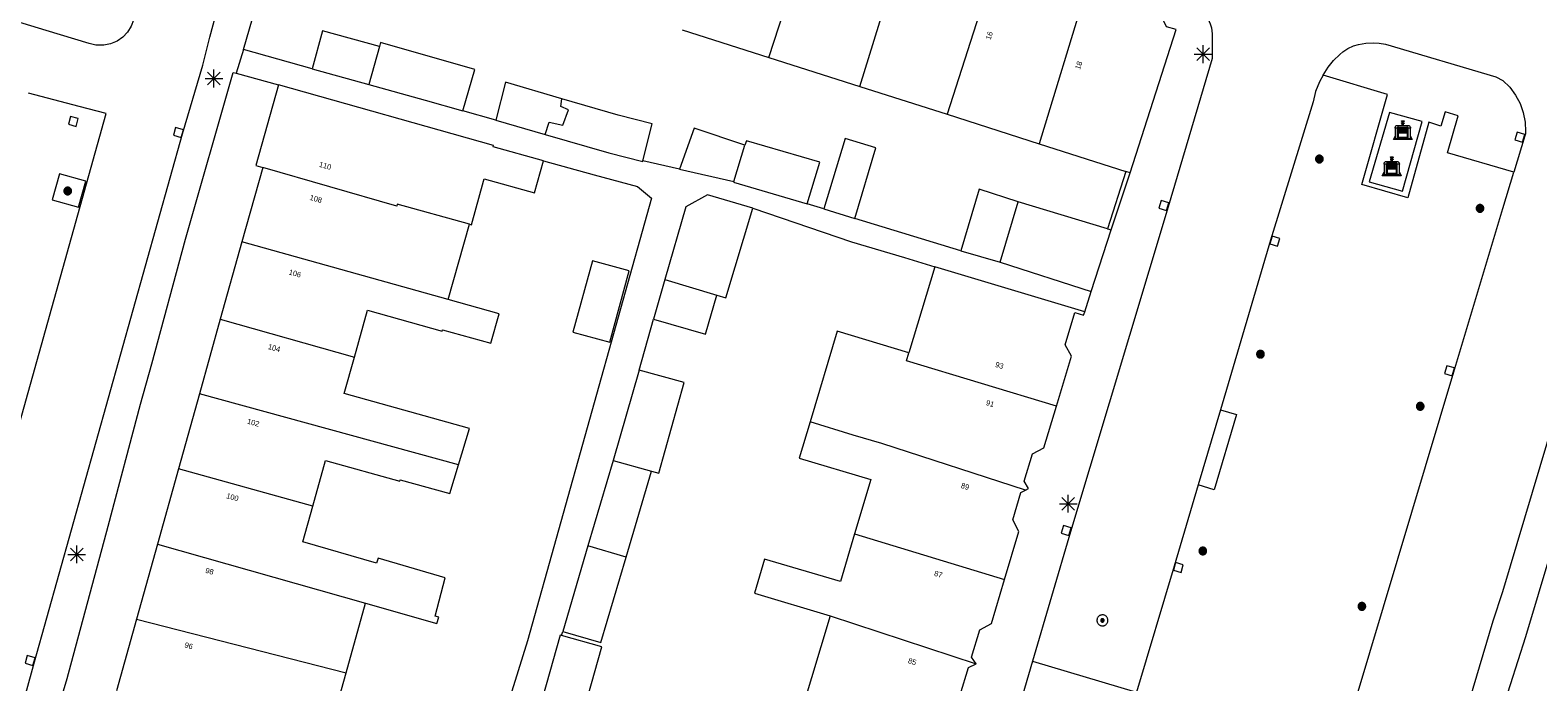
# Model space of a CAD drawing. Header units: metres. Extents: x 135779 to 137489, y 452643 to 455118.
# Tile 17 of 256: x 136417 to 136502, y 452770 to 452807. Entities that reach past the tile are written whole.
import ezdxf
from ezdxf.enums import TextEntityAlignment as Align

# ---------------------------------------------------------------- set-up
doc = ezdxf.new("R2010")
doc.units = ezdxf.units.M
for name, color, linetype, lineweight in [('KTop_BAK_Afval apart plaats', 96, 'Continuous', 13), ('KTop_NAR_Huisnummer (t)', 7, 'Continuous', 13), ('KTop_NAR_Huisnummer tijdelijk (t)', 7, 'Continuous', 13), ('KTop_OBW_Overig Plus', 1, 'Continuous', 13), ('KTop_OTD_Open verharding_gebakken klinkers', 15, 'Continuous', 13), ('KTop_PAL_Lichtmast', 40, 'Continuous', 13), ('KTop_PND_Grondvlaksituatie van BAG-pand [tachy]', 1, 'Continuous', 13), ('KTop_PND_Pandscheiding', 40, 'Continuous', 13), ('KTop_PUT_Inspectie- of rioolput', 15, 'Continuous', 13), ('KTop_PUT_Kolk', 15, 'Continuous', 13), ('KTop_SHD_Muur', 15, 'Continuous', 13), ('KTop_VGO_Boom', 92, 'Continuous', 13), ('KTop_WGD_Parkeervlak', 251, 'Continuous', 13), ('KTop_WGD_Rijbaan_Lokale weg', 251, 'Continuous', 13), ('KTop_WGD_Rijbaan_Lokale weg_verkeersdrempel', 40, 'Continuous', 13), ('KTop_WGD_Voetpad', 251, 'Continuous', 13)]:
    doc.layers.add(name, color=color, linetype=linetype, lineweight=lineweight)
doc.styles.add('Style-ROVU', font='ROVU.shx')
doc.styles.add('Style-ROVUCURSIEF', font='ROVUCURSIEF.shx')

# ---------------------------------------------------------------- blocks, each defined once
blk = doc.blocks.new('BAK_Afval_apart_plaats')
at = {"layer": 'KTop_BAK_Afval apart plaats'}
for p, q in [((-0.43, 0.141), (-0.425, 0.168)), ((-0.43, 0.118), (-0.43, 0.141)), ((-0.29, 0.118), (-0.43, 0.118)), ((-0.43, 0.118), (-0.43, -0.457)), ((-0.29, 0.118), (-0.43, 0.118)), ((-0.425, 0.168), (-0.416, 0.193)), ((-0.416, 0.193), (-0.403, 0.215)), ((-0.403, 0.215), (-0.384, 0.24)), ((-0.384, 0.24), (-0.364, 0.258)), ((-0.364, 0.258), (-0.342, 0.272)), ((-0.342, 0.272), (0, 0.272)), ((-0.282, 0.167), (-0.29, 0.146)), ((-0.282, 0.167), (-0.29, 0.146)), ((-0.29, 0.146), (-0.29, 0.118)), ((-0.29, 0.146), (-0.29, 0.118)), ((-0.29, -0.429), (-0.29, 0.118)), ((-0.29, 0.118), (-0.29, -0.429)), ((-0.273, 0.186), (-0.282, 0.167)), ((-0.273, 0.186), (-0.282, 0.167)), ((-0.248, 0.217), (-0.273, 0.186)), ((-0.248, 0.217), (-0.273, 0.186)), ((0.248, 0.217), (-0.248, 0.217)), ((0.248, 0.217), (-0.248, 0.217)), ((-0.242, 0.081), (-0.242, 0.153)), ((-0.242, 0.153), (0.242, 0.153)), ((0.242, 0.081), (-0.242, 0.081)), ((-0.242, 0.034), (-0.242, 0.081)), ((-0.242, 0.081), (0.242, 0.081)), ((-0.242, -0.059), (-0.242, 0.034)), ((-0.242, 0.034), (0.242, 0.034)), ((0.242, 0.034), (-0.242, 0.034)), ((-0.073, 0.513), (-0.072, 0.515)), ((-0.073, 0.513), (-0.073, 0.49)), ((-0.072, 0.511), (-0.073, 0.513)), ((-0.072, 0.511), (-0.073, 0.513)), ((-0.073, 0.49), (-0.072, 0.488)), ((-0.073, 0.399), (-0.073, 0.376)), ((-0.072, 0.397), (-0.073, 0.399)), ((-0.073, 0.376), (-0.072, 0.374)), ((-0.072, 0.515), (-0.071, 0.516)), ((-0.07, 0.51), (-0.072, 0.511)), ((-0.07, 0.51), (-0.072, 0.511)), ((-0.072, 0.488), (-0.07, 0.486)), ((-0.07, 0.396), (-0.072, 0.397)), ((-0.072, 0.374), (-0.07, 0.373)), ((-0.071, 0.516), (-0.07, 0.517)), ((-0.07, 0.517), (-0.067, 0.519)), ((-0.069, 0.509), (-0.07, 0.51)), ((-0.069, 0.509), (-0.07, 0.51)), ((-0.07, 0.486), (-0.069, 0.485)), ((-0.069, 0.395), (-0.07, 0.396)), ((-0.07, 0.373), (-0.069, 0.371)), ((-0.066, 0.507), (-0.069, 0.509)), ((-0.066, 0.507), (-0.069, 0.509)), ((-0.069, 0.485), (-0.066, 0.484)), ((-0.066, 0.394), (-0.069, 0.395)), ((-0.069, 0.371), (-0.066, 0.37)), ((-0.067, 0.519), (-0.065, 0.52)), ((-0.063, 0.506), (-0.066, 0.507)), ((-0.063, 0.506), (-0.066, 0.507)), ((-0.066, 0.484), (-0.063, 0.483)), ((-0.063, 0.392), (-0.066, 0.394)), ((-0.066, 0.37), (-0.063, 0.369)), ((-0.065, 0.52), (-0.061, 0.521)), ((-0.059, 0.505), (-0.063, 0.506)), ((-0.059, 0.505), (-0.063, 0.506)), ((-0.063, 0.483), (-0.059, 0.482)), ((-0.059, 0.391), (-0.063, 0.392)), ((-0.063, 0.369), (-0.059, 0.368)), ((-0.061, 0.521), (-0.055, 0.523)), ((-0.054, 0.504), (-0.059, 0.505)), ((-0.054, 0.504), (-0.059, 0.505)), ((-0.059, 0.482), (-0.054, 0.481)), ((-0.054, 0.39), (-0.059, 0.391)), ((-0.059, 0.368), (-0.054, 0.367)), ((-0.055, 0.523), (-0.049, 0.524)), ((-0.048, 0.503), (-0.054, 0.504)), ((-0.048, 0.503), (-0.054, 0.504)), ((-0.054, 0.481), (-0.048, 0.48)), ((-0.048, 0.389), (-0.054, 0.39)), ((-0.054, 0.367), (-0.048, 0.366)), ((-0.049, 0.524), (-0.043, 0.525)), ((-0.043, 0.502), (-0.048, 0.503)), ((-0.043, 0.502), (-0.048, 0.503)), ((-0.048, 0.48), (-0.043, 0.479)), ((-0.043, 0.388), (-0.048, 0.389)), ((-0.048, 0.366), (-0.043, 0.365)), ((-0.043, 0.525), (-0.035, 0.526)), ((-0.036, 0.501), (-0.043, 0.502)), ((-0.036, 0.501), (-0.043, 0.502)), ((-0.043, 0.479), (-0.036, 0.478)), ((-0.036, 0.388), (-0.043, 0.388)), ((-0.043, 0.365), (-0.036, 0.364)), ((-0.03, 0.501), (-0.036, 0.501)), ((-0.03, 0.501), (-0.036, 0.501)), ((-0.036, 0.478), (-0.03, 0.478)), ((-0.03, 0.387), (-0.036, 0.388)), ((-0.036, 0.364), (-0.03, 0.364)), ((-0.035, 0.526), (-0.029, 0.527)), ((-0.021, 0.5), (-0.03, 0.501)), ((-0.021, 0.5), (-0.03, 0.501)), ((-0.03, 0.478), (-0.028, 0.478)), ((-0.021, 0.387), (-0.03, 0.387)), ((-0.03, 0.364), (-0.028, 0.364)), ((-0.029, 0.527), (-0.023, 0.527)), ((-0.028, 0.478), (-0.021, 0.477)), ((-0.028, 0.468), (-0.028, 0.478)), ((-0.028, 0.478), (-0.021, 0.477)), ((-0.028, 0.4), (-0.028, 0.468)), ((-0.028, 0.468), (-0.021, 0.468)), ((-0.021, 0.468), (-0.028, 0.468)), ((-0.021, 0.4), (-0.028, 0.4)), ((-0.028, 0.364), (-0.021, 0.363)), ((-0.028, 0.355), (-0.028, 0.364)), ((-0.028, 0.364), (-0.021, 0.363)), ((-0.028, 0.272), (-0.028, 0.355)), ((-0.028, 0.355), (-0.021, 0.354)), ((-0.021, 0.354), (-0.028, 0.355)), ((0.028, 0.272), (-0.028, 0.272)), ((-0.023, 0.527), (-0.013, 0.528)), ((-0.014, 0.5), (-0.021, 0.5)), ((-0.014, 0.5), (-0.021, 0.5)), ((-0.021, 0.477), (-0.014, 0.477)), ((-0.021, 0.477), (-0.014, 0.477)), ((-0.021, 0.468), (-0.014, 0.468)), ((-0.014, 0.468), (-0.021, 0.468)), ((-0.014, 0.399), (-0.021, 0.4)), ((-0.014, 0.386), (-0.021, 0.387)), ((-0.021, 0.363), (-0.014, 0.363)), ((-0.021, 0.363), (-0.014, 0.363)), ((-0.021, 0.354), (-0.014, 0.354)), ((-0.014, 0.354), (-0.021, 0.354)), ((0, 0.5), (-0.014, 0.5)), ((0, 0.5), (-0.014, 0.5)), ((-0.014, 0.477), (0, 0.477)), ((-0.014, 0.477), (0, 0.477)), ((-0.014, 0.468), (0, 0.468)), ((0, 0.468), (-0.014, 0.468)), ((0, 0.399), (-0.014, 0.399)), ((0, 0.386), (-0.014, 0.386)), ((-0.014, 0.363), (0, 0.363)), ((-0.014, 0.363), (0, 0.363)), ((-0.014, 0.354), (0, 0.354)), ((0, 0.354), (-0.014, 0.354)), ((-0.013, 0.528), (-0.005, 0.528)), ((-0.005, 0.528), (0, 0.528)), ((0, 0.528), (0.005, 0.528)), ((0, 0.5), (0, 0.477)), ((0, 0.477), (0, 0.5)), ((0, 0.477), (0, 0.5)), ((0, 0.5), (0.014, 0.5)), ((0.014, 0.5), (0, 0.5)), ((0.014, 0.477), (0, 0.477)), ((0, 0.477), (0.014, 0.477)), ((0.014, 0.468), (0, 0.468)), ((0, 0.468), (0, 0.399)), ((0, 0.468), (0, 0.399)), ((0.014, 0.468), (0, 0.468)), ((0, 0.399), (0.014, 0.399)), ((0, 0.363), (0, 0.386)), ((0, 0.363), (0, 0.386)), ((0, 0.386), (0.014, 0.386)), ((0.014, 0.363), (0, 0.363)), ((0, 0.363), (0.014, 0.363)), ((0, 0.354), (0.014, 0.354)), ((0, 0.272), (0, 0.354)), ((0, 0.354), (0, 0.272)), ((0.014, 0.354), (0, 0.354)), ((0, 0.272), (0.342, 0.272)), ((0.028, 0.272), (0, 0.272)), ((0, 0.272), (0.028, 0.272)), ((0.005, 0.528), (0.013, 0.528)), ((0.013, 0.528), (0.023, 0.527)), ((0.014, 0.5), (0.021, 0.5)), ((0.021, 0.5), (0.014, 0.5)), ((0.021, 0.477), (0.014, 0.477)), ((0.014, 0.477), (0.021, 0.477)), ((0.021, 0.468), (0.014, 0.468)), ((0.021, 0.468), (0.014, 0.468)), ((0.014, 0.399), (0.021, 0.4)), ((0.014, 0.386), (0.021, 0.387)), ((0.021, 0.363), (0.014, 0.363)), ((0.014, 0.363), (0.021, 0.363)), ((0.014, 0.354), (0.021, 0.354)), ((0.021, 0.354), (0.014, 0.354)), ((0.021, 0.5), (0.03, 0.501)), ((0.03, 0.501), (0.021, 0.5)), ((0.028, 0.478), (0.021, 0.477)), ((0.021, 0.477), (0.028, 0.478)), ((0.021, 0.468), (0.028, 0.468)), ((0.028, 0.468), (0.021, 0.468)), ((0.028, 0.468), (0.021, 0.468)), ((0.021, 0.4), (0.028, 0.4)), ((0.021, 0.387), (0.03, 0.387)), ((0.028, 0.364), (0.021, 0.363)), ((0.021, 0.363), (0.028, 0.364)), ((0.021, 0.354), (0.028, 0.355)), ((0.028, 0.355), (0.021, 0.354)), ((0.023, 0.527), (0.029, 0.527)), ((0.03, 0.478), (0.028, 0.478)), ((0.028, 0.478), (0.028, 0.468)), ((0.028, 0.4), (0.028, 0.468)), ((0.03, 0.364), (0.028, 0.364)), ((0.028, 0.364), (0.028, 0.355)), ((0.028, 0.355), (0.028, 0.272)), ((0.029, 0.527), (0.035, 0.526)), ((0.03, 0.501), (0.036, 0.501)), ((0.036, 0.501), (0.03, 0.501)), ((0.036, 0.478), (0.03, 0.478)), ((0.03, 0.387), (0.036, 0.388)), ((0.036, 0.364), (0.03, 0.364)), ((0.035, 0.526), (0.043, 0.525)), ((0.036, 0.501), (0.043, 0.502)), ((0.043, 0.502), (0.036, 0.501)), ((0.043, 0.479), (0.036, 0.478)), ((0.036, 0.388), (0.043, 0.388)), ((0.043, 0.365), (0.036, 0.364)), ((0.043, 0.525), (0.049, 0.524)), ((0.043, 0.502), (0.048, 0.503)), ((0.048, 0.503), (0.043, 0.502)), ((0.048, 0.48), (0.043, 0.479)), ((0.043, 0.388), (0.048, 0.389)), ((0.048, 0.366), (0.043, 0.365)), ((0.048, 0.503), (0.054, 0.504)), ((0.054, 0.504), (0.048, 0.503)), ((0.054, 0.481), (0.048, 0.48)), ((0.048, 0.389), (0.054, 0.39)), ((0.054, 0.367), (0.048, 0.366)), ((0.049, 0.524), (0.055, 0.523)), ((0.054, 0.504), (0.059, 0.505)), ((0.059, 0.505), (0.054, 0.504)), ((0.059, 0.482), (0.054, 0.481)), ((0.054, 0.39), (0.059, 0.391)), ((0.059, 0.368), (0.054, 0.367)), ((0.055, 0.523), (0.061, 0.521)), ((0.059, 0.505), (0.063, 0.506)), ((0.063, 0.506), (0.059, 0.505)), ((0.063, 0.483), (0.059, 0.482)), ((0.059, 0.391), (0.063, 0.392)), ((0.063, 0.369), (0.059, 0.368)), ((0.061, 0.521), (0.065, 0.52)), ((0.063, 0.506), (0.066, 0.507)), ((0.066, 0.507), (0.063, 0.506)), ((0.066, 0.484), (0.063, 0.483)), ((0.063, 0.392), (0.066, 0.394)), ((0.066, 0.37), (0.063, 0.369)), ((0.065, 0.52), (0.067, 0.519)), ((0.066, 0.507), (0.069, 0.509)), ((0.069, 0.509), (0.066, 0.507)), ((0.069, 0.485), (0.066, 0.484)), ((0.066, 0.394), (0.069, 0.395)), ((0.069, 0.371), (0.066, 0.37)), ((0.067, 0.519), (0.07, 0.517)), ((0.069, 0.509), (0.07, 0.51)), ((0.07, 0.51), (0.069, 0.509)), ((0.07, 0.486), (0.069, 0.485)), ((0.069, 0.395), (0.07, 0.396)), ((0.07, 0.373), (0.069, 0.371)), ((0.07, 0.517), (0.071, 0.516)), ((0.07, 0.51), (0.072, 0.511)), ((0.072, 0.511), (0.07, 0.51)), ((0.072, 0.488), (0.07, 0.486)), ((0.07, 0.396), (0.072, 0.397)), ((0.072, 0.374), (0.07, 0.373)), ((0.071, 0.516), (0.072, 0.515)), ((0.072, 0.515), (0.073, 0.513)), ((0.072, 0.511), (0.073, 0.513)), ((0.073, 0.513), (0.072, 0.511)), ((0.073, 0.49), (0.072, 0.488)), ((0.072, 0.397), (0.073, 0.399)), ((0.073, 0.376), (0.072, 0.374)), ((0.073, 0.513), (0.073, 0.49)), ((0.073, 0.399), (0.073, 0.376)), ((0.242, 0.153), (0.242, 0.081)), ((0.242, 0.081), (0.242, 0.034)), ((0.242, 0.034), (0.242, -0.059)), ((0.273, 0.186), (0.248, 0.217)), ((0.273, 0.186), (0.248, 0.217)), ((0.282, 0.167), (0.273, 0.186)), ((0.282, 0.167), (0.273, 0.186)), ((0.29, 0.146), (0.282, 0.167)), ((0.29, 0.146), (0.282, 0.167)), ((0.29, 0.118), (0.29, 0.146)), ((0.29, 0.118), (0.29, 0.146)), ((0.43, 0.118), (0.29, 0.118)), ((0.29, 0.118), (0.29, -0.429)), ((0.43, 0.118), (0.29, 0.118)), ((0.29, -0.429), (0.29, 0.118)), ((0.342, 0.272), (0.364, 0.258)), ((0.364, 0.258), (0.384, 0.24)), ((0.384, 0.24), (0.403, 0.215)), ((0.403, 0.215), (0.416, 0.193)), ((0.416, 0.193), (0.425, 0.168)), ((0.425, 0.168), (0.43, 0.141)), ((0.43, 0.141), (0.43, 0.118)), ((0.43, -0.457), (0.43, 0.118)), ((-0.528, -0.528), (-0.43, -0.332)), ((0.528, -0.528), (-0.528, -0.528)), ((-0.43, -0.332), (-0.43, -0.457)), ((-0.43, -0.457), (0.43, -0.457)), ((-0.43, -0.457), (0.43, -0.457)), ((0.29, -0.429), (-0.29, -0.429)), ((-0.29, -0.429), (0.29, -0.429)), ((0.242, -0.059), (-0.242, -0.059)), ((-0.242, -0.059), (-0.242, -0.092)), ((0.242, -0.059), (-0.242, -0.059)), ((-0.242, -0.092), (0.242, -0.092)), ((-0.242, -0.11), (-0.242, -0.092)), ((-0.242, -0.092), (0.242, -0.092)), ((0.242, -0.11), (-0.242, -0.11)), ((0.242, -0.11), (-0.242, -0.11)), ((-0.242, -0.147), (0.242, -0.147)), ((-0.242, -0.41), (-0.242, -0.147)), ((0.242, -0.41), (-0.242, -0.41)), ((0.242, -0.11), (0.242, -0.059)), ((0.242, -0.092), (0.242, -0.11)), ((0.242, -0.092), (0.242, -0.11)), ((0.242, -0.147), (0.242, -0.41)), ((0.43, -0.457), (0.43, -0.332)), ((0.43, -0.332), (0.528, -0.528))]:
    blk.add_line(p, q, dxfattribs=at)
at = {"layer": 'KTop_BAK_Afval apart plaats', "flags": 128}
blk.add_lwpolyline([(0.029, 0.413), (0.035, 0.412), (0.043, 0.411), (0.049, 0.41), (0.055, 0.409), (0.061, 0.407), (0.065, 0.406), (0.067, 0.405), (0.07, 0.403), (0.071, 0.402), (0.072, 0.401), (0.073, 0.399), (0.072, 0.397), (0.07, 0.396), (0.069, 0.395), (0.066, 0.394), (0.063, 0.392), (0.059, 0.391), (0.054, 0.39), (0.048, 0.389), (0.043, 0.388), (0.036, 0.388), (0.03, 0.387), (0.021, 0.387), (0.014, 0.386), (0, 0.386), (-0.014, 0.386), (-0.021, 0.387), (-0.03, 0.387), (-0.036, 0.388), (-0.043, 0.388), (-0.048, 0.389), (-0.054, 0.39), (-0.059, 0.391), (-0.063, 0.392), (-0.066, 0.394), (-0.069, 0.395), (-0.07, 0.396), (-0.072, 0.397), (-0.073, 0.399), (-0.072, 0.401), (-0.071, 0.402), (-0.07, 0.403), (-0.067, 0.405), (-0.065, 0.406), (-0.061, 0.407), (-0.055, 0.409), (-0.049, 0.41), (-0.043, 0.411), (-0.035, 0.412), (-0.029, 0.413), (-0.028, 0.413), (-0.028, 0.4), (-0.021, 0.4), (-0.014, 0.399), (0, 0.399), (0.014, 0.399), (0.021, 0.4), (0.028, 0.4), (0.028, 0.413), (0.029, 0.413), (0.028, 0.413)], dxfattribs=at)
at = {"layer": 'KTop_BAK_Afval apart plaats'}
for p in [(0, 0), (-0.43, -0.457)]:
    blk.add_point(p, dxfattribs=at)
blk = doc.blocks.new('PAL_Lichtmast')
at = {"layer": 'KTop_PAL_Lichtmast'}
for p, q in [((-0.354, -0.354), (0.354, 0.354)), ((0.354, -0.354), (-0.354, 0.354)), ((0, -0.5), (0, 0.5)), ((-0.5, 0), (0.5, 0))]:
    blk.add_line(p, q, dxfattribs=at)
blk = doc.blocks.new('PUT_Inspectie-_of_rioolput')
at = {"layer": 'KTop_PUT_Inspectie- of rioolput', "flags": 128}
for points in [[(0.31, 0), (0.308, 0.032), (0.303, 0.064), (0.294, 0.095), (0.283, 0.126), (0.268, 0.155), (0.25, 0.182), (0.23, 0.207), (0.207, 0.23), (0.182, 0.25), (0.154, 0.268), (0.126, 0.283), (0.095, 0.294), (0.064, 0.303), (0.032, 0.308), (0, 0.309), (-0.032, 0.308), (-0.064, 0.303), (-0.096, 0.294), (-0.126, 0.283), (-0.155, 0.268), (-0.182, 0.25), (-0.207, 0.23), (-0.23, 0.207), (-0.25, 0.182), (-0.268, 0.154), (-0.283, 0.126), (-0.294, 0.095), (-0.303, 0.064), (-0.308, 0.032), (-0.309, 0), (-0.308, -0.032), (-0.303, -0.064), (-0.294, -0.096), (-0.283, -0.126), (-0.268, -0.155), (-0.25, -0.182), (-0.23, -0.207), (-0.207, -0.23), (-0.182, -0.25), (-0.155, -0.268), (-0.126, -0.283), (-0.096, -0.294), (-0.064, -0.303), (-0.032, -0.308), (0, -0.309), (0.032, -0.308), (0.064, -0.303), (0.095, -0.294), (0.126, -0.283), (0.155, -0.268), (0.182, -0.25), (0.207, -0.23), (0.23, -0.207), (0.25, -0.182), (0.268, -0.155), (0.283, -0.126), (0.294, -0.096), (0.303, -0.064), (0.308, -0.032), (0.31, 0)], [(0.095, 0), (0.094, 0.009), (0.092, 0.019), (0.09, 0.029), (0.086, 0.038), (0.082, 0.047), (0.076, 0.055), (0.07, 0.063), (0.063, 0.07), (0.055, 0.076), (0.047, 0.082), (0.038, 0.086), (0.029, 0.09), (0.019, 0.092), (0.009, 0.094), (0, 0.094), (-0.01, 0.094), (-0.02, 0.092), (-0.029, 0.09), (-0.039, 0.086), (-0.048, 0.082), (-0.056, 0.076), (-0.064, 0.07), (-0.071, 0.063), (-0.077, 0.055), (-0.082, 0.047), (-0.087, 0.038), (-0.09, 0.029), (-0.093, 0.019), (-0.094, 0.009), (-0.095, 0), (-0.094, -0.01), (-0.093, -0.02), (-0.09, -0.029), (-0.087, -0.039), (-0.082, -0.048), (-0.077, -0.056), (-0.071, -0.064), (-0.064, -0.071), (-0.056, -0.077), (-0.047, -0.082), (-0.039, -0.087), (-0.029, -0.09), (-0.02, -0.093), (-0.01, -0.094), (0, -0.095), (0.009, -0.094), (0.019, -0.093), (0.029, -0.09), (0.038, -0.087), (0.047, -0.082), (0.055, -0.077), (0.063, -0.071), (0.07, -0.064), (0.076, -0.056), (0.082, -0.047), (0.086, -0.039), (0.09, -0.029), (0.092, -0.02), (0.094, -0.01), (0.095, 0)], [(0.035, 0), (0.034, 0.003), (0.034, 0.007), (0.033, 0.01), (0.031, 0.014), (0.03, 0.017), (0.028, 0.02), (0.026, 0.023), (0.023, 0.026), (0.02, 0.028), (0.017, 0.03), (0.014, 0.031), (0.01, 0.033), (0.007, 0.034), (0.003, 0.034), (0, 0.034), (-0.004, 0.034), (-0.007, 0.034), (-0.011, 0.033), (-0.014, 0.031), (-0.018, 0.03), (-0.021, 0.028), (-0.023, 0.026), (-0.026, 0.023), (-0.028, 0.02), (-0.03, 0.017), (-0.032, 0.014), (-0.033, 0.01), (-0.034, 0.007), (-0.035, 0.003), (-0.035, 0), (-0.035, -0.004), (-0.034, -0.007), (-0.033, -0.011), (-0.032, -0.014), (-0.03, -0.018), (-0.028, -0.021), (-0.026, -0.023), (-0.023, -0.026), (-0.021, -0.028), (-0.017, -0.03), (-0.014, -0.032), (-0.011, -0.033), (-0.007, -0.034), (-0.004, -0.035), (0, -0.035), (0.003, -0.035), (0.007, -0.034), (0.01, -0.033), (0.014, -0.032), (0.017, -0.03), (0.02, -0.028), (0.023, -0.026), (0.026, -0.023), (0.028, -0.021), (0.03, -0.017), (0.031, -0.014), (0.033, -0.011), (0.034, -0.007), (0.034, -0.004), (0.035, 0)], [(0.01, 0.02), (0.007, 0.02), (0.005, 0.021), (0.003, 0.022), (0.001, 0.022), (-0.001, 0.022), (-0.004, 0.022), (-0.006, 0.021), (-0.008, 0.02), (-0.01, 0.019), (-0.012, 0.018), (-0.014, 0.017), (-0.016, 0.015), (-0.017, 0.013), (-0.019, 0.012), (-0.02, 0.009), (-0.021, 0.007), (-0.022, 0.005), (-0.022, 0.003), (-0.022, 0.001), (-0.022, -0.001), (-0.022, -0.004), (-0.022, -0.006), (-0.021, -0.008), (-0.02, -0.01), (-0.019, -0.012), (-0.017, -0.014), (-0.016, -0.016), (-0.014, -0.017), (-0.012, -0.019), (-0.01, -0.02), (-0.008, -0.021), (-0.006, -0.022), (-0.003, -0.022), (-0.001, -0.022), (0.001, -0.022), (0.003, -0.022), (0.005, -0.022), (0.008, -0.021), (0.01, -0.02), (0.012, -0.019), (0.014, -0.017), (0.015, -0.016), (0.017, -0.014), (0.018, -0.012), (0.02, -0.01), (0.02, -0.008), (0.021, -0.006), (0.022, -0.003), (0.022, -0.001), (0.022, 0.001), (0.022, 0.003), (0.021, 0.005), (0.02, 0.008), (0.019, 0.01), (0.018, 0.012), (0.017, 0.014), (0.015, 0.015), (0.013, 0.017), (0.012, 0.018), (0.01, 0.02)]]:
    blk.add_lwpolyline(points, dxfattribs=at)
blk = doc.blocks.new('PUT_Kolk')
at = {"layer": 'KTop_PUT_Kolk', "flags": 128}
blk.add_lwpolyline([(0.225, -0.225), (0.225, 0.225), (-0.225, 0.225), (-0.225, -0.225), (0.225, -0.225)], dxfattribs=at)
blk = doc.blocks.new('VGO_Boom')
at = {"layer": 'KTop_VGO_Boom', "flags": 128}
for points in [[(0.215, 0), (0.214, 0.022), (0.21, 0.045), (0.204, 0.066), (0.196, 0.087), (0.186, 0.108), (0.174, 0.126), (0.16, 0.144), (0.144, 0.16), (0.126, 0.174), (0.107, 0.186), (0.087, 0.196), (0.066, 0.204), (0.045, 0.21), (0.022, 0.214), (-0.001, 0.215), (-0.023, 0.214), (-0.045, 0.21), (-0.067, 0.204), (-0.088, 0.196), (-0.108, 0.186), (-0.127, 0.174), (-0.144, 0.16), (-0.16, 0.144), (-0.174, 0.126), (-0.187, 0.107), (-0.197, 0.087), (-0.205, 0.066), (-0.211, 0.045), (-0.214, 0.022), (-0.215, -0.001), (-0.214, -0.023), (-0.211, -0.045), (-0.205, -0.067), (-0.197, -0.088), (-0.187, -0.108), (-0.174, -0.127), (-0.16, -0.144), (-0.144, -0.16), (-0.127, -0.174), (-0.108, -0.187), (-0.088, -0.197), (-0.067, -0.205), (-0.045, -0.211), (-0.023, -0.214), (0, -0.215), (0.022, -0.214), (0.045, -0.211), (0.066, -0.205), (0.087, -0.197), (0.108, -0.187), (0.126, -0.174), (0.144, -0.16), (0.16, -0.144), (0.174, -0.127), (0.186, -0.108), (0.196, -0.088), (0.204, -0.067), (0.21, -0.045), (0.214, -0.023), (0.215, -0.001)], [(0.155, 0), (0.154, 0.016), (0.152, 0.032), (0.147, 0.048), (0.142, 0.063), (0.134, 0.078), (0.125, 0.091), (0.115, 0.104), (0.104, 0.115), (0.091, 0.125), (0.077, 0.134), (0.063, 0.142), (0.048, 0.147), (0.032, 0.152), (0.016, 0.154), (-0.001, 0.155), (-0.017, 0.154), (-0.033, 0.152), (-0.048, 0.147), (-0.064, 0.142), (-0.078, 0.134), (-0.092, 0.125), (-0.104, 0.115), (-0.116, 0.104), (-0.126, 0.091), (-0.135, 0.077), (-0.142, 0.063), (-0.148, 0.048), (-0.152, 0.032), (-0.155, 0.016), (-0.155, -0.001), (-0.155, -0.017), (-0.152, -0.033), (-0.148, -0.048), (-0.142, -0.064), (-0.135, -0.078), (-0.126, -0.092), (-0.116, -0.104), (-0.104, -0.116), (-0.092, -0.126), (-0.078, -0.135), (-0.064, -0.142), (-0.048, -0.148), (-0.033, -0.152), (-0.017, -0.155), (0, -0.155), (0.016, -0.155), (0.032, -0.152), (0.048, -0.148), (0.063, -0.142), (0.078, -0.135), (0.091, -0.126), (0.104, -0.116), (0.115, -0.104), (0.125, -0.092), (0.134, -0.078), (0.142, -0.064), (0.147, -0.048), (0.152, -0.033), (0.154, -0.017), (0.155, -0.001)], [(0.095, 0), (0.094, 0.01), (0.093, 0.02), (0.09, 0.029), (0.087, 0.039), (0.082, 0.048), (0.077, 0.056), (0.071, 0.064), (0.064, 0.071), (0.056, 0.077), (0.047, 0.082), (0.039, 0.087), (0.029, 0.09), (0.02, 0.093), (0.01, 0.094), (-0.001, 0.095), (-0.01, 0.094), (-0.02, 0.093), (-0.03, 0.09), (-0.039, 0.087), (-0.048, 0.082), (-0.056, 0.077), (-0.064, 0.071), (-0.071, 0.064), (-0.077, 0.056), (-0.083, 0.047), (-0.087, 0.039), (-0.091, 0.029), (-0.093, 0.02), (-0.095, 0.01), (-0.095, -0.001), (-0.095, -0.01), (-0.093, -0.02), (-0.091, -0.03), (-0.087, -0.039), (-0.083, -0.048), (-0.077, -0.056), (-0.071, -0.064), (-0.064, -0.071), (-0.056, -0.077), (-0.048, -0.083), (-0.039, -0.087), (-0.03, -0.091), (-0.02, -0.093), (-0.01, -0.095), (0, -0.095), (0.01, -0.095), (0.02, -0.093), (0.029, -0.091), (0.039, -0.087), (0.048, -0.083), (0.056, -0.077), (0.064, -0.071), (0.071, -0.064), (0.077, -0.056), (0.082, -0.048), (0.087, -0.039), (0.09, -0.03), (0.093, -0.02), (0.094, -0.01), (0.095, -0.001)], [(0.035, 0), (0.035, 0.004), (0.034, 0.007), (0.033, 0.011), (0.032, 0.014), (0.03, 0.018), (0.028, 0.021), (0.026, 0.023), (0.023, 0.026), (0.021, 0.028), (0.017, 0.03), (0.014, 0.032), (0.011, 0.033), (0.007, 0.034), (0.004, 0.035), (-0.001, 0.035), (-0.004, 0.035), (-0.008, 0.034), (-0.011, 0.033), (-0.015, 0.032), (-0.018, 0.03), (-0.021, 0.028), (-0.024, 0.026), (-0.027, 0.023), (-0.029, 0.021), (-0.031, 0.017), (-0.032, 0.014), (-0.034, 0.011), (-0.035, 0.007), (-0.035, 0.004), (-0.035, -0.001), (-0.035, -0.004), (-0.035, -0.008), (-0.034, -0.011), (-0.032, -0.015), (-0.031, -0.018), (-0.029, -0.021), (-0.027, -0.024), (-0.024, -0.027), (-0.021, -0.029), (-0.018, -0.031), (-0.015, -0.032), (-0.011, -0.034), (-0.008, -0.035), (-0.004, -0.035), (0, -0.035), (0.004, -0.035), (0.007, -0.035), (0.011, -0.034), (0.014, -0.032), (0.018, -0.031), (0.021, -0.029), (0.023, -0.027), (0.026, -0.024), (0.028, -0.021), (0.03, -0.018), (0.032, -0.015), (0.033, -0.011), (0.034, -0.008), (0.035, -0.004), (0.035, 0)]]:
    blk.add_lwpolyline(points, dxfattribs=at)

msp = doc.modelspace()

# ---------------------------------------------------------------- linework, layer by layer
at = {"layer": 'KTop_OBW_Overig Plus', "flags": 128}
msp.add_lwpolyline([(136449.874, 452789.275), (136450.968, 452793.273), (136448.904, 452793.837), (136447.81, 452789.839), (136449.874, 452789.275)], dxfattribs=at)
at = {"layer": 'KTop_OTD_Open verharding_gebakken klinkers', "flags": 128}
msp.add_lwpolyline([(136484.141, 452785.495), (136485.052, 452785.225), (136483.803, 452781.006), (136482.892, 452781.276)], dxfattribs=at)
at = {"layer": 'KTop_PND_Grondvlaksituatie van BAG-pand [tachy]', "flags": 128}
for points in [[(136479.076, 452798.78), (136481.654, 452806.817), (136481.123, 452806.967), (136480.79, 452807.676), (136478.998, 452808.257), (136478.429, 452807.812), (136476.726, 452808.368), (136476.571, 452808.952)], [(136436.947, 452805.87), (136433.758, 452806.748), (136433.169, 452804.609)], [(136453.94, 452806.805), (136458.806, 452805.251)], [(136441.625, 452802.253), (136442.293, 452804.572), (136437.008, 452806.092), (136436.947, 452805.87)], [(136433.169, 452804.609), (136436.357, 452803.73)], [(136458.806, 452805.251), (136463.912, 452803.621)], [(136431.289, 452803.704), (136430.021, 452799.191), (136430.405, 452799.079)], [(136446.163, 452799.451), (136443.336, 452800.23), (136443.359, 452800.312), (136431.289, 452803.704)], [(136436.357, 452803.73), (136439.522, 452802.857), (136441.625, 452802.253)], [(136447.192, 452802.935), (136444.031, 452803.864), (136443.477, 452801.721)], [(136463.912, 452803.621), (136468.806, 452802.059)], [(136451.737, 452799.453), (136452.258, 452801.528), (136450.354, 452802.006), (136447.192, 452802.935)], [(136468.806, 452802.059), (136473.964, 452800.412)], [(136443.477, 452801.721), (136446.249, 452800.924)], [(136457.461, 452800.334), (136454.611, 452801.275), (136453.786, 452798.978)], [(136446.249, 452800.924), (136449.824, 452799.896), (136451.728, 452799.418), (136451.737, 452799.453)], [(136460.961, 452797.034), (136461.668, 452799.379), (136457.54, 452800.573), (136457.461, 452800.334)], [(136463.625, 452796.211), (136464.812, 452800.184), (136463.083, 452800.71), (136461.891, 452796.757)], [(136473.964, 452800.412), (136478.843, 452798.854)], [(136441.996, 452795.893), (136442.111, 452795.861), (136442.795, 452798.306), (136442.835, 452798.449), (136445.657, 452797.653), (136446.163, 452799.451)], [(136430.405, 452799.079), (136429.234, 452794.905)], [(136453.786, 452798.978), (136456.829, 452798.289)], [(136479.076, 452798.78), (136478.843, 452798.854)], [(136456.829, 452798.289), (136456.822, 452798.249), (136460.961, 452797.034)], [(136472.797, 452797.144), (136470.61, 452797.865), (136469.572, 452794.394)], [(136457.896, 452796.789), (136455.368, 452797.549), (136454.14, 452796.877), (136452.97, 452792.79)], [(136477.806, 452795.643), (136472.797, 452797.144)], [(136455.888, 452791.91), (136456.394, 452791.758), (136457.896, 452796.789)], [(136461.891, 452796.757), (136463.625, 452796.211)], [(136440.814, 452791.674), (136441.996, 452795.893)], [(136476.886, 452792.113), (136478.007, 452795.583)], [(136477.806, 452795.643), (136478.007, 452795.583)], [(136429.234, 452794.905), (136428.018, 452790.563)], [(136469.572, 452794.394), (136471.78, 452793.773)], [(136468.111, 452793.51), (136466.665, 452788.689)], [(136476.528, 452790.988), (136468.111, 452793.51)], [(136471.78, 452793.773), (136476.886, 452792.113)], [(136452.97, 452792.79), (136452.338, 452790.58)], [(136452.338, 452790.58), (136455.25, 452789.729), (136455.888, 452791.91)], [(136435.544, 452788.431), (136436.283, 452791.07), (136440.461, 452789.899), (136440.48, 452789.969), (136443.204, 452789.22), (136443.669, 452790.877), (136440.814, 452791.674)], [(136474.939, 452785.69), (136475.779, 452788.488), (136475.43, 452789.136), (136475.97, 452790.937), (136476.468, 452790.787), (136476.528, 452790.988)], [(136428.018, 452790.563), (136426.849, 452786.387)], [(136466.665, 452788.689), (136462.641, 452789.894), (136461.121, 452784.82)], [(136441.384, 452782.397), (136441.994, 452784.444), (136434.977, 452786.408), (136435.544, 452788.431)], [(136451.517, 452787.711), (136450.068, 452782.648)], [(136452.221, 452782.045), (136452.624, 452781.932), (136454.049, 452787.02), (136451.517, 452787.711)], [(136426.849, 452786.387), (136425.668, 452782.171)], [(136473.201, 452780.977), (136473.378, 452781.066), (136473.137, 452781.483), (136473.596, 452783.015), (136474.242, 452783.364), (136474.939, 452785.69)], [(136461.121, 452784.82), (136460.508, 452782.773), (136464.533, 452781.577), (136463.617, 452778.524)], [(136433.206, 452780.084), (136433.924, 452782.647), (136438.1, 452781.489), (136438.119, 452781.559), (136440.907, 452780.797), (136441.384, 452782.397)], [(136450.068, 452782.648), (136448.65, 452777.853)], [(136425.668, 452782.171), (136424.485, 452777.946)], [(136450.789, 452777.221), (136452.221, 452782.045)], [(136472.025, 452775.964), (136472.836, 452778.669), (136472.488, 452779.318), (136472.947, 452780.85), (136473.201, 452780.977)], [(136436.168, 452774.643), (136440.17, 452773.511), (136440.273, 452773.861), (136440.072, 452773.911), (136440.643, 452776.058), (136436.87, 452777.167), (136436.791, 452776.884), (136432.647, 452778.088), (136433.206, 452780.084)], [(136463.617, 452778.524), (136462.818, 452775.859), (136458.566, 452777.121), (136457.997, 452775.204), (136462.244, 452773.943)], [(136424.485, 452777.946), (136423.31, 452773.748)], [(136448.65, 452777.853), (136447.232, 452773.058)], [(136447.232, 452773.058), (136449.372, 452772.448), (136450.789, 452777.221)], [(136470.432, 452771.237), (136470.182, 452771.626), (136470.641, 452773.158), (136471.289, 452773.507), (136472.025, 452775.964)], [(136435.08, 452770.732), (136436.168, 452774.643)], [(136423.31, 452773.748), (136422.187, 452769.737)], [(136462.244, 452773.943), (136460.68, 452768.728)], [(136447.171, 452772.836), (136447.1, 452772.856), (136445.723, 452768.018), (136445.845, 452767.983)], [(136445.845, 452767.983), (136448.056, 452767.354), (136449.433, 452772.192), (136447.171, 452772.836)], [(136433.982, 452766.787), (136435.08, 452770.732)], [(136469.116, 452766.258), (136469.894, 452768.851), (136469.544, 452769.499), (136470.003, 452771.032), (136470.432, 452771.237)]]:
    msp.add_lwpolyline(points, dxfattribs=at)
at = {"layer": 'KTop_PND_Pandscheiding', "flags": 128}
for points in [[(136458.806, 452805.251), (136461.423, 452813.287)], [(136463.912, 452803.621), (136466.568, 452812.211)], [(136471.575, 452810.696), (136468.806, 452802.059)], [(136476.571, 452808.952), (136473.964, 452800.412)], [(136436.947, 452805.87), (136436.357, 452803.73)], [(136446.249, 452800.924), (136446.481, 452801.62), (136447.244, 452801.45), (136447.566, 452802.316), (136447.132, 452802.49), (136447.192, 452802.935)], [(136456.829, 452798.289), (136457.461, 452800.334)], [(136441.996, 452795.893), (136437.95, 452797.024), (136437.919, 452796.912), (136430.405, 452799.079)], [(136471.78, 452793.773), (136472.797, 452797.144)], [(136440.814, 452791.674), (136429.234, 452794.905)], [(136452.97, 452792.79), (136455.888, 452791.91)], [(136428.018, 452790.563), (136435.544, 452788.431)], [(136474.939, 452785.69), (136466.528, 452788.233), (136466.665, 452788.689)], [(136441.384, 452782.397), (136426.849, 452786.387)], [(136473.201, 452780.977), (136465.137, 452783.592), (136463.528, 452784.074), (136461.121, 452784.82)], [(136450.068, 452782.648), (136452.221, 452782.045)], [(136433.206, 452780.084), (136425.668, 452782.171)], [(136463.617, 452778.524), (136472.025, 452775.964)], [(136424.485, 452777.946), (136436.168, 452774.643)], [(136450.789, 452777.221), (136448.65, 452777.853)], [(136423.31, 452773.748), (136435.08, 452770.732)], [(136462.244, 452773.943), (136470.432, 452771.237)]]:
    msp.add_lwpolyline(points, dxfattribs=at)
at = {"layer": 'KTop_SHD_Muur', "flags": 128}
for points in [[(136478.843, 452798.854), (136477.806, 452795.643)], [(136478.007, 452795.583), (136479.076, 452798.78)]]:
    msp.add_lwpolyline(points, dxfattribs=at)
at = {"layer": 'KTop_WGD_Parkeervlak', "flags": 128}
msp.add_lwpolyline([(136420.056, 452796.852), (136420.467, 452798.301), (136418.99, 452798.719), (136418.579, 452797.271), (136420.056, 452796.852)], dxfattribs=at)
at = {"layer": 'KTop_WGD_Rijbaan_Lokale weg', "flags": 128}
for points in [[(136459.775, 452816.608), (136481.02, 452809.792), (136481.39, 452809.634), (136481.739, 452809.435), (136481.96, 452809.278), (136482.005, 452809.24), (136482.245, 452809.038), (136482.663, 452808.613), (136483.018, 452808.158), (136483.227, 452807.82), (136483.411, 452807.48), (136483.564, 452807.135), (136483.636, 452806.9), (136483.676, 452806.576), (136483.681, 452805.748), (136483.685, 452805.182), (136481.211, 452796.878), (136475.729, 452778.644), (136473.6, 452771.39)], [(136411.531, 452749.302), (136417.583, 452771.362), (136425.904, 452800.963), (136427.032, 452804.813), (136427.431, 452806.38), (136428.32, 452809.724)], [(136423.771, 452809.561), (136423.15, 452807.34), (136423.021, 452806.997), (136422.815, 452806.665), (136422.545, 452806.381), (136422.224, 452806.159), (136421.864, 452806.006), (136421.48, 452805.929), (136421.089, 452805.932), (136421.04, 452805.938), (136420.66, 452806.03), (136418.25, 452806.75), (136416.52, 452807.28), (136416.561, 452807.422)], [(136489.905, 452804.25), (136490.196, 452804.695), (136490.498, 452805.072), (136490.84, 452805.42), (136491.015, 452805.569), (136491.298, 452805.753), (136491.613, 452805.891), (136491.888, 452805.971), (136492.301, 452806.039), (136492.716, 452806.059), (136493.059, 452806.046), (136493.402, 452805.996), (136499.599, 452804.157), (136500, 452803.955), (136500.382, 452803.574), (136500.704, 452803.14), (136500.958, 452802.664), (136501.139, 452802.156), (136501.243, 452801.626), (136501.268, 452801.087), (136501.263, 452800.967), (136501.229, 452800.853), (136500.617, 452798.823)], [(136489.905, 452804.25), (136489.709, 452803.887), (136489.489, 452803.34), (136489.345, 452802.767), (136486.959, 452795.008), (136484.141, 452785.495)], [(136414.807, 452778.264), (136414.908, 452778.236), (136421.62, 452802.1), (136420.102, 452802.496), (136417.252, 452803.238)], [(136488.409, 452758.006), (136490.945, 452766.578), (136497.237, 452787.61), (136500, 452796.776), (136500.617, 452798.823)], [(136494.25, 452756.154), (136499.448, 452773.653), (136500, 452775.298), (136505.784, 452794.694)], [(136484.141, 452785.495), (136482.892, 452781.276)], [(136482.892, 452781.276), (136481.543, 452776.722), (136479.427, 452769.66)], [(136473.6, 452771.39), (136479.427, 452769.66)]]:
    msp.add_lwpolyline(points, dxfattribs=at)
at = {"layer": 'KTop_WGD_Rijbaan_Lokale weg_verkeersdrempel', "flags": 128}
msp.add_lwpolyline([(136473.6, 452771.39), (136472.251, 452766.791)], dxfattribs=at)
at = {"layer": 'KTop_WGD_Voetpad', "flags": 128}
for points in [[(136429.315, 452805.691), (136431.339, 452812.667), (136434.252, 452822.609), (136436.703, 452821.896), (136436.531, 452821.302)], [(136429.315, 452805.691), (136428.905, 452804.359)], [(136433.169, 452804.609), (136429.315, 452805.691)], [(136413.367, 452748.635), (136414.546, 452752.929), (136416.989, 452761.987), (136417.26, 452762.872), (136418.231, 452766.428), (136419.43, 452770.423), (136421.733, 452778.969), (136423.542, 452785.808), (136424.175, 452788.062), (136426.071, 452795.061), (136428.747, 452804.403), (136428.905, 452804.359)], [(136428.905, 452804.359), (136431.289, 452803.704)], [(136500.617, 452798.823), (136496.89, 452799.907), (136497.494, 452801.976), (136496.75, 452802.199), (136496.523, 452801.4), (136495.838, 452801.61), (136494.654, 452797.373), (136492.082, 452798.125), (136493.52, 452803.167), (136489.905, 452804.25)], [(136443.477, 452801.721), (136441.625, 452802.253)], [(136486.138, 452722.192), (136488.281, 452729.519), (136491.291, 452739.429), (136494.213, 452749.326), (136497.09, 452759.216), (136500, 452768.73), (136501.282, 452772.785), (136509.809, 452801.271), (136510.96, 452801.989), (136512.11, 452802.706), (136520.826, 452800.188), (136527.726, 452798.142), (136526.545, 452793.907)], [(136495.459, 452801.649), (136493.63, 452802.162), (136492.501, 452798.273), (136494.355, 452797.741), (136495.459, 452801.649)], [(136446.163, 452799.451), (136448.999, 452798.67), (136451.423, 452798.003), (136452.217, 452797.355), (136445.253, 452772.53), (136443.856, 452768.03)], [(136453.786, 452798.978), (136451.737, 452799.453)], [(136461.891, 452796.757), (136460.961, 452797.034)], [(136457.896, 452796.789), (136463.437, 452794.912), (136466.407, 452794.022), (136468.111, 452793.51)], [(136469.572, 452794.394), (136463.625, 452796.211)], [(136476.528, 452790.988), (136476.886, 452792.113)], [(136451.517, 452787.711), (136452.338, 452790.58)], [(136447.171, 452772.836), (136447.232, 452773.058)]]:
    msp.add_lwpolyline(points, dxfattribs=at)

# ---------------------------------------------------------------- block references
at = {"layer": 'KTop_BAK_Afval apart plaats'}
for p in [(136494.379, 452801.168), (136493.759, 452799.144)]:
    msp.add_blockref('BAK_Afval_apart_plaats', p, dxfattribs=at)
at = {"layer": 'KTop_PAL_Lichtmast'}
for p in [(136483.174, 452805.432), (136427.662, 452804.071), (136475.605, 452780.223), (136419.962, 452777.381)]:
    msp.add_blockref('PAL_Lichtmast', p, dxfattribs=at)
at = {"layer": 'KTop_PUT_Inspectie- of rioolput', "rotation": 343.3201104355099}
msp.add_blockref('PUT_Inspectie-_of_rioolput', (136477.523, 452773.68), dxfattribs=at)
at = {"layer": 'KTop_PUT_Kolk'}
for p, rotation in [((136419.775, 452801.658), 75.40695459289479), ((136425.665, 452801.034), 343.670100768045), ((136500.945, 452800.784), 343.2231052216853), ((136480.972, 452796.949), 343.2667448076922), ((136487.199, 452794.937), 162.906611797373), ((136496.998, 452787.682), 343.2347974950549), ((136475.49, 452778.715), 343.4548354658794), ((136481.783, 452776.651), 163.4994940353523), ((136417.344, 452771.433), 344.2990418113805)]:
    msp.add_blockref('PUT_Kolk', p, dxfattribs=dict(at, rotation=rotation))
at = {"layer": 'KTop_VGO_Boom'}
for p in [(136489.7, 452799.549), (136419.454, 452797.759), (136498.714, 452796.785), (136486.393, 452788.608), (136495.357, 452785.685), (136483.157, 452777.572), (136492.084, 452774.464)]:
    msp.add_blockref('VGO_Boom', p, dxfattribs=at)

# ---------------------------------------------------------------- texts
at = {"layer": 'KTop_NAR_Huisnummer (t)', "style": 'Style-ROVU'}
for s, rotation, p in [('16', 72.2, (136471.24, 452806.688)), ('18', 72.2, (136476.26, 452805.022)), ('93', 343.3, (136471.964, 452787.914)), ('91', 343.3, (136471.443, 452785.775)), ('89', 343.3, (136470.036, 452781.126)), ('87', 343.3, (136468.538, 452776.203)), ('85', 343.3, (136467.07, 452771.304))]:
    msp.add_text(s, height=0.3, rotation=rotation, dxfattribs=at).set_placement(p, align=Align.MIDDLE_RIGHT)
at = {"layer": 'KTop_NAR_Huisnummer tijdelijk (t)', "style": 'Style-ROVUCURSIEF'}
for s, p in [('110', (136433.574, 452799.268)), ('108', (136433.049, 452797.411)), ('106', (136431.878, 452793.229)), ('104', (136430.709, 452789.046)), ('102', (136429.536, 452784.865)), ('100', (136428.368, 452780.682)), ('98', (136427.195, 452776.501)), ('96', (136426.025, 452772.318))]:
    msp.add_text(s, height=0.3, rotation=344.4, dxfattribs=at).set_placement(p, align=Align.MIDDLE_LEFT)

doc.saveas('drawing.dxf')
